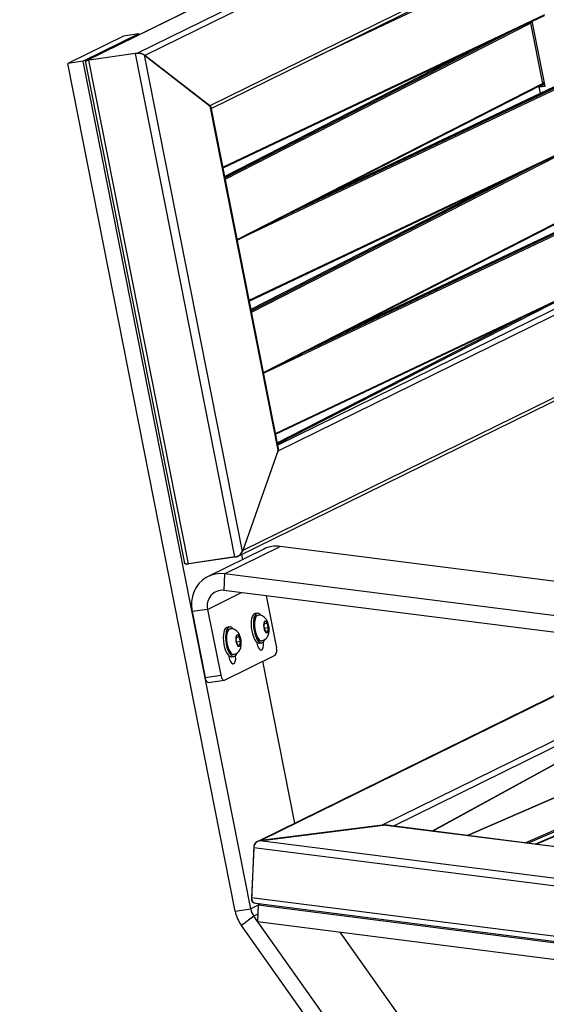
# Model space of a CAD drawing. Header units: millimetres. Extents: x 30 to 8370, y 120 to 5910.
# Tile 11 of 18: x 5206 to 5535, y 1971 to 2586. Entities that reach past the tile are written whole.
import ezdxf

# ---------------------------------------------------------------- set-up
doc = ezdxf.new("R2010")
doc.units = ezdxf.units.MM
doc.header["$LTSCALE"] = 20
doc.layers.add('FORMAT', color=7, linetype='Continuous')
doc.styles.add('SLDTEXTSTYLE0', font='TXT', dxfattribs={"width": 0.605})

msp = doc.modelspace()

# ---------------------------------------------------------------- linework, layer by layer
at = {"color": 7, "linetype": 'Continuous', "lineweight": 25}
for p, q in [((6172.2194279, 3004.0890765), (5279.3691697, 2565.1303951)), ((6173.4178185, 3000.9879589), (5284.0397557, 2563.736339)), ((6140.0051507, 2999.2920028), (5247.2964987, 2560.4029403)), ((6140.7395292, 2999.5318636), (5247.8892709, 2560.5731822)), ((6151.4012965, 2938.8578553), (5324.5227518, 2532.3333431)), ((5325.4652917, 2530.6651735), (6148.4910042, 2935.2954889)), ((6189.3061922, 2724.6061542), (5366.9930489, 2320.3261646)), ((6193.9767783, 2723.2120982), (5367.0982336, 2316.687586)), ((5342.1714193, 2250.995116), (6234.8800712, 2689.8841784)), ((6234.4597743, 2691.8091023), (5345.0817115, 2254.5574824)), ((5390.0047577, 2562.3951962), (5526.2033271, 2626.9605778)), ((5332.6982917, 2494.0298686), (5533.6412125, 2589.2875238)), ((5332.7919927, 2493.555271), (5533.4402382, 2588.6732344)), ((5334.1688173, 2486.5816238), (5524.7062559, 2583.9854471)), ((5524.7062559, 2583.9854471), (5532.1441413, 2546.3123931)), ((5533.8826317, 2544.6062031), (5525.8891046, 2585.0935946)), ((5280.3124489, 2577.2174616), (5245.5904944, 2560.1468462)), ((5280.3124489, 2577.2174616), (5270.6262477, 2575.8156401)), ((5280.4172858, 2576.6863618), (5280.3124489, 2577.2174616)), ((5334.0007954, 2487.4326585), (5514.2220229, 2579.562776)), ((5270.6262477, 2575.8156401), (5235.9042932, 2558.7450247)), ((5279.3691697, 2565.1303951), (5247.8892709, 2560.5731822)), ((5278.1584044, 2564.9551176), (5249.1000363, 2560.7484596)), ((5340.2262754, 2250.5799778), (5278.1584044, 2564.9551176)), ((5344.9069772, 2254.0643864), (5283.7184621, 2563.9855691)), ((5283.7184621, 2563.9855691), (5324.8440454, 2532.084113)), ((5324.5227518, 2532.3333431), (5284.0397557, 2563.736339)), ((5489.9023735, 2568.0339659), (5333.8387624, 2488.2533594)), ((5333.8416653, 2488.2386558), (5490.3380838, 2568.2405158)), ((5245.5904944, 2560.1468462), (5235.9042932, 2558.7450247)), ((5340.3960284, 2029.3936626), (5235.9042932, 2558.7450247)), ((5350.0822296, 2030.795484), (5245.5904944, 2560.1468462)), ((5246.9275017, 2559.3699915), (5308.4681128, 2247.6654351)), ((5311.1679073, 2246.3733197), (5249.1000363, 2560.7484596)), ((5341.6067027, 2448.9085698), (5532.1441413, 2546.3123931)), ((5341.6980626, 2448.4458301), (5531.949469, 2545.7034321)), ((5532.7304753, 2545.2997005), (5530.2503357, 2544.0803709)), ((5531.8553055, 2545.6381454), (5533.5175229, 2546.4554873)), ((5532.7304753, 2545.2997005), (5533.7175021, 2545.4425883)), ((5345.1290359, 2450.1997632), (5542.6179707, 2543.8200449)), ((5369.6139388, 2462.716585), (5541.8843486, 2544.3819416)), ((5391.0763473, 2473.6882904), (5539.462818, 2544.0313868)), ((5539.186649, 2543.9085021), (5391.2925951, 2473.7988375)), ((5530.2503357, 2544.0803709), (5533.8826317, 2544.6062031)), ((5531.0461648, 2540.0494787), (5530.2503357, 2544.0803709)), ((5367.2729679, 2317.1806821), (5324.8440454, 2532.084113)), ((5367.3888722, 2318.3213109), (5325.3120457, 2531.4413681)), ((5349.1129353, 2410.8893358), (5550.0558561, 2506.146991)), ((5349.2066363, 2410.4147381), (5549.8548818, 2505.5327015)), ((5350.415439, 2404.2921257), (5530.6366665, 2496.4222431)), ((5350.5834609, 2403.4410909), (5541.1208995, 2500.8449142)), ((5506.3170171, 2484.893433), (5350.2534059, 2405.1128266)), ((5350.2563089, 2405.0981229), (5506.7527274, 2485.0999829)), ((5358.0213463, 2365.768037), (5548.5587849, 2463.1718603)), ((5358.1127061, 2365.3052972), (5548.3641126, 2462.5628993)), ((5361.5436795, 2367.0592303), (5559.0326143, 2460.6795121)), ((5386.0285824, 2379.5760521), (5558.2989922, 2461.2414088)), ((5407.4909909, 2390.5477575), (5555.8774615, 2460.8908539)), ((5555.6012926, 2460.7679692), (5407.7072387, 2390.6583046)), ((5365.5275788, 2327.7488029), (5566.4704997, 2423.0064581)), ((5365.6212798, 2327.2742053), (5566.2695254, 2422.3921687)), ((5366.8300826, 2321.1515928), (5547.0513101, 2413.2817103)), ((5366.6709525, 2321.95759), (5523.1673709, 2401.95945)), ((5367.2729679, 2317.1806821), (5344.9069772, 2254.0643864)), ((5367.0982336, 2316.687586), (5345.0817115, 2254.5574824)), ((5333.7964513, 2240.1400824), (5368.5184058, 2257.2106978)), ((5871.2414337, 2193.1944236), (5368.5184058, 2257.2106978)), ((5341.4370407, 2250.7552552), (5309.957142, 2246.1980423)), ((5340.2262754, 2250.5799778), (5311.1679073, 2246.3733197)), ((5358.2002904, 2255.5337594), (5323.4783359, 2238.463144)), ((5345.0843276, 2249.0854601), (5344.4830338, 2252.1315925)), ((5333.7964513, 2240.1400824), (5333.3435255, 2229.729252)), ((5836.5194792, 2176.1238082), (5333.7964513, 2240.1400824)), ((5323.210165, 2217.8875839), (5344.4258964, 2228.3180333)), ((5836.0665534, 2165.7129777), (5333.3435255, 2229.729252)), ((5359.6484721, 2226.379605), (5366.1481807, 2193.8930624)), ((5323.210165, 2217.8875839), (5313.5297302, 2216.4567463)), ((5313.5297302, 2216.4567463), (5321.7457914, 2175.3916094)), ((5323.210165, 2217.8875839), (5331.4262262, 2176.822447)), ((5354.3250185, 2215.4715201), (5352.8720884, 2215.2612469)), ((5354.5886402, 2214.1624482), (5354.5159937, 2214.1519345)), ((5358.3966054, 2207.0566161), (5358.7924867, 2209.5697267)), ((5358.7237486, 2209.1333675), (5360.0532837, 2209.3257825)), ((5358.7924867, 2209.5697267), (5360.0532837, 2209.3257825)), ((5360.0532837, 2209.3257825), (5360.9181994, 2206.5687278)), ((5336.9640413, 2206.9362125), (5335.5111111, 2206.7259392)), ((5337.2276629, 2205.6271405), (5337.1550164, 2205.6166268)), ((5341.0356281, 2198.5213084), (5341.4315094, 2201.034419)), ((5341.4315094, 2201.034419), (5342.6923065, 2200.7904748)), ((5359.2615211, 2204.2995614), (5358.3966054, 2207.0566161)), ((5358.6525252, 2206.2408314), (5360.9181994, 2206.5687278)), ((5360.5223181, 2204.0556172), (5359.2615211, 2204.2995614)), ((5360.9181994, 2206.5687278), (5360.5223181, 2204.0556172)), ((5341.9005438, 2195.7642537), (5341.0356281, 2198.5213084)), ((5341.291548, 2197.7055237), (5343.5572222, 2198.0334201)), ((5341.3627713, 2200.5980598), (5342.6923065, 2200.7904748)), ((5343.1613409, 2195.5203095), (5341.9005438, 2195.7642537)), ((5342.6923065, 2200.7904748), (5343.5572222, 2198.0334201)), ((5343.5572222, 2198.0334201), (5343.1613409, 2195.5203095)), ((5353.6951631, 2197.588729), (5353.8597518, 2196.7660895)), ((5603.4076919, 2195.3395368), (5354.8691729, 2073.1486771)), ((5355.54574, 2196.7870479), (5356.9986702, 2196.9973211)), ((5604.0934679, 2195.2522107), (5356.3686557, 2073.4613999)), ((5356.8076951, 2198.3169067), (5356.8803416, 2198.3274204)), ((5333.6937476, 2173.6582954), (5365.4395346, 2189.2657152)), ((5336.3341859, 2189.0534213), (5336.4987746, 2188.2307818)), ((5339.4467179, 2189.781599), (5339.5193644, 2189.7921127)), ((5648.6015935, 2189.5845882), (5432.1265403, 2083.1573312)), ((5655.1891867, 2188.7457303), (5439.1343842, 2082.5250842)), ((5338.1847628, 2188.2517402), (5339.637693, 2188.4620134)), ((5377.6068792, 2084.3273865), (5357.6485837, 2185.4353915)), ((5321.7457914, 2175.3916094), (5331.4262262, 2176.822447)), ((5643.0128809, 2177.7722773), (5463.4455458, 2079.429324)), ((5463.6262777, 2079.4063097), (5643.401442, 2177.8630841)), ((5323.8187495, 2172.166198), (5333.4991842, 2173.5970356)), ((5682.1453847, 2162.3189933), (5485.3351583, 2076.6419214)), ((5485.4829946, 2076.6230961), (5682.5104402, 2162.3947297)), ((5521.3367624, 2072.0575113), (5648.9277345, 2127.6014791)), ((5523.0894442, 2071.8343264), (5640.1490614, 2122.7936969)), ((5527.6274976, 2071.256455), (5617.4192718, 2110.3453602)), ((5528.2916788, 2071.1718788), (5614.0925816, 2108.5234446)), ((5355.7674026, 2073.384448), (5432.7277934, 2083.234283)), ((5432.1265403, 2083.1573312), (5356.3686557, 2073.4613999)), ((5806.597312, 2035.6260926), (5432.7277934, 2083.234283)), ((5806.7695486, 2035.7107706), (5433.5473598, 2083.2365306)), ((5354.3106218, 2072.8740725), (5354.1846869, 2072.8121581)), ((5791.0384885, 2017.9574402), (5355.7674026, 2073.384448)), ((5352.0466529, 2070.3200294), (5350.574644, 2036.4848304)), ((5351.9900371, 2069.0186756), (5350.6312597, 2037.7861842)), ((5848.9974398, 2005.7302237), (5351.9900371, 2069.0186756)), ((5847.6386624, 1974.4977323), (5350.6312597, 2037.7861842)), ((5340.3960284, 2029.3936626), (5350.0822296, 2030.795484)), ((5354.7787313, 2033.1044604), (5350.0822296, 2030.795484)), ((5353.2493644, 2034.3415862), (5846.986173, 1971.4696086)), ((5354.7885914, 2033.3311039), (5354.3356656, 2022.9202735)), ((5356.1044385, 2033.9780237), (5354.7885914, 2033.3311039)), ((5354.7885914, 2033.3311039), (5847.4688152, 1970.5936709)), ((5352.0152733, 2026.3056028), (5344.2621157, 2020.4139002)), ((5354.5368794, 2027.545319), (5352.0152733, 2026.3056028)), ((5764.1734731, 1445.6573262), (5352.0152733, 2026.3056028)), ((5354.3356656, 2022.9202735), (5847.0158894, 1960.1828404)), ((5756.4203155, 1439.7656236), (5344.2621157, 2020.4139002)), ((5608.7148282, 1730.6542799), (5405.9199724, 2016.3515767))]:
    msp.add_line(p, q, dxfattribs=at)
at = {"color": 7, "linetype": 'Continuous', "lineweight": 25, "flags": 128}
for points in [[(5333.7964513, 2240.1400824), (5330.7841423, 2240.2811948), (5327.8206232, 2239.9367659), (5324.9745352, 2239.1147736), (5322.3117996, 2237.8342568), (5319.894091, 2236.124875), (5317.7774083, 2234.0262209), (5316.0107785, 2231.5869038), (5314.6351202, 2228.8634233), (5313.6822965, 2225.9188608), (5313.1743769, 2222.8214185), (5313.1231258, 2219.6428395), (5313.5297302, 2216.4567463)], [(5352.8720884, 2215.2612469), (5352.489327, 2215.1524505), (5351.7513547, 2214.5875368), (5351.1366146, 2213.5932191), (5350.6759325, 2212.2193565), (5350.3924088, 2210.5348402), (5350.3002607, 2208.624139), (5350.4041087, 2206.5830633)], [(5356.6200212, 2214.173926), (5356.5059713, 2214.312801), (5355.635555, 2215.1139827), (5354.7664569, 2215.4699061), (5353.9422572, 2215.3627237), (5353.2042849, 2214.79781), (5352.5895448, 2213.8034923), (5352.1288627, 2212.4296297), (5351.845339, 2210.7451134), (5351.7531908, 2208.8344122), (5351.8570389, 2206.7933365)], [(5354.5159937, 2214.1519345), (5354.2288846, 2214.0755287), (5353.5207602, 2213.53371), (5352.9471681, 2212.53325), (5352.5441491, 2211.1370114), (5352.3370263, 2209.4327251), (5352.3388141, 2207.5274774), (5352.5494001, 2205.5409823), (5352.9555524, 2203.5980585), (5353.531751, 2201.8207869), (5354.2417912, 2200.3208403), (5355.0410585, 2199.1924656), (5355.8793321, 2198.5065628), (5356.7039402, 2198.3062298), (5356.8076951, 2198.3169067)], [(5354.5883397, 2214.1624046), (5354.3015311, 2214.0860424), (5353.5934068, 2213.5442236), (5353.0198146, 2212.5437637), (5352.6167956, 2211.1475251), (5352.4096728, 2209.4432387), (5352.4114606, 2207.5379911), (5352.6220466, 2205.551496), (5353.0281989, 2203.6085721), (5353.6043975, 2201.8313006), (5354.3144377, 2200.3313539), (5355.113705, 2199.2029792), (5355.9519787, 2198.5170765), (5356.7765867, 2198.3167435), (5356.8785966, 2198.3271691)], [(5360.1305261, 2209.8161282), (5359.5687289, 2210.3613308), (5359.0189075, 2210.4272672), (5358.5553184, 2210.0050326), (5358.2405718, 2209.151652), (5358.1171761, 2207.9823791), (5358.2017964, 2206.6551308), (5358.4830045, 2205.3491594), (5358.9228214, 2204.2408434), (5359.4618476, 2203.4798671), (5360.0272846, 2203.1690045), (5360.5427669, 2203.3502395), (5360.9386758, 2203.9990951), (5361.1615417, 2205.0279399), (5361.1812652, 2206.2978226), (5360.9951826, 2207.6372386), (5360.6284254, 2208.8652923), (5360.1305261, 2209.8161282)], [(5335.5111111, 2206.7259392), (5335.1283498, 2206.6171428), (5334.3903774, 2206.0522291), (5333.7756374, 2205.0579114), (5333.3149552, 2203.6840488), (5333.0314316, 2201.9995325), (5332.9392834, 2200.0888313), (5333.0431315, 2198.0477556)], [(5339.259044, 2205.6386183), (5339.1449941, 2205.7774933), (5338.2745777, 2206.578675), (5337.4054796, 2206.9345984), (5336.58128, 2206.827416), (5335.8433076, 2206.2625023), (5335.2285676, 2205.2681846), (5334.7678854, 2203.894322), (5334.4843618, 2202.2098057), (5334.3922136, 2200.2991045), (5334.4960616, 2198.2580288)], [(5337.1550164, 2205.6166268), (5336.8679073, 2205.540221), (5336.159783, 2204.9984023), (5335.5861909, 2203.9979423), (5335.1831718, 2202.6017037), (5334.9760491, 2200.8974174), (5334.9778368, 2198.9921698), (5335.1884228, 2197.0056746), (5335.5945751, 2195.0627508), (5336.1707737, 2193.2854793), (5336.8808139, 2191.7855326), (5337.6800813, 2190.6571579), (5338.5183549, 2189.9712551), (5339.342963, 2189.7709221), (5339.4467179, 2189.781599)], [(5337.2273624, 2205.6270969), (5336.9405538, 2205.5507347), (5336.2324295, 2205.0089159), (5335.6588374, 2204.008456), (5335.2558183, 2202.6122174), (5335.0486956, 2200.907931), (5335.0504833, 2199.0026834), (5335.2610693, 2197.0161883), (5335.6672216, 2195.0732644), (5336.2434202, 2193.2959929), (5336.9534604, 2191.7960462), (5337.7527278, 2190.6676715), (5338.5910014, 2189.9817688), (5339.4156095, 2189.7814358), (5339.5176194, 2189.7918614)], [(5342.7695489, 2201.2808205), (5342.2077516, 2201.8260231), (5341.6579302, 2201.8919596), (5341.1943411, 2201.4697249), (5340.8795946, 2200.6163443), (5340.7561988, 2199.4470714), (5340.8408192, 2198.1198232), (5341.1220272, 2196.8138517), (5341.5618442, 2195.7055357), (5342.1008704, 2194.9445594), (5342.6663073, 2194.6336968), (5343.1817897, 2194.8149318), (5343.5776986, 2195.4637874), (5343.8005645, 2196.4926322), (5343.820288, 2197.7625149), (5343.6342054, 2199.1019309), (5343.2674481, 2200.3299846), (5342.7695489, 2201.2808205)], [(5350.4041087, 2206.5830633), (5350.6987456, 2204.5139613), (5351.169397, 2202.5205863), (5351.7924625, 2200.7028944), (5352.5366989, 2199.1520325), (5353.3647872, 2197.945767), (5354.2352036, 2197.1445853), (5355.1043017, 2196.7886619), (5355.54574, 2196.7870479)], [(5351.8570389, 2206.7933365), (5352.1516758, 2204.7242345), (5352.6223272, 2202.7308595), (5353.2453927, 2200.9131677), (5353.9896291, 2199.3623057), (5354.8177174, 2198.1560402), (5355.6881338, 2197.3548585), (5356.5572319, 2196.9989351), (5357.3814315, 2197.1061176), (5358.1194039, 2197.6710312), (5358.734144, 2198.6653489), (5358.8465117, 2198.9292918)], [(5333.0431315, 2198.0477556), (5333.3377683, 2195.9786536), (5333.8084197, 2193.9852786), (5334.4314852, 2192.1675867), (5335.1757217, 2190.6167248), (5336.00381, 2189.4104593), (5336.8742264, 2188.6092776), (5337.7433245, 2188.2533542), (5338.1847628, 2188.2517402)], [(5334.4960616, 2198.2580288), (5334.7906985, 2196.1889268), (5335.2613499, 2194.1955518), (5335.8844154, 2192.37786), (5336.6286519, 2190.826998), (5337.4567402, 2189.6207325), (5338.3271566, 2188.8195508), (5339.1962547, 2188.4636274), (5340.0204543, 2188.5708099), (5340.7584267, 2189.1357235), (5341.3731667, 2190.1300413), (5341.4855345, 2190.3939841)], [(5353.8597518, 2196.7660895), (5354.2780071, 2195.208695), (5354.8495394, 2193.8992344), (5355.518403, 2192.9658867), (5356.219125, 2192.5000145), (5356.8831138, 2192.5472207), (5357.4453735, 2193.1028843), (5357.8508662, 2194.1126131), (5358.0598995, 2195.4775679), (5358.0520118, 2197.0641373), (5358.0080296, 2197.5500874)], [(5336.4987746, 2188.2307818), (5336.9170299, 2186.6733873), (5337.4885622, 2185.3639267), (5338.1574258, 2184.430579), (5338.8581478, 2183.9647068), (5339.5221365, 2184.011913), (5340.0843962, 2184.5675766), (5340.489889, 2185.5773054), (5340.6989223, 2186.9422602), (5340.6910346, 2188.5288296), (5340.6470523, 2189.0147798)], [(5331.4262262, 2176.822447), (5331.60688, 2176.0764815), (5331.8377777, 2175.3872978), (5332.1100459, 2174.7813811), (5332.4132215, 2174.2820162), (5332.7356536, 2173.9083936), (5333.0649515, 2173.6748713), (5333.3884602, 2173.5904235), (5333.6937476, 2173.6582954)], [(5323.8187495, 2172.166198), (5323.7080255, 2172.1595859), (5323.3845167, 2172.2440337), (5323.0552189, 2172.477556), (5322.7327868, 2172.8511786), (5322.4296112, 2173.3505435), (5322.157343, 2173.9564602), (5321.9264453, 2174.6456439), (5321.7457914, 2175.3916094)]]:
    msp.add_lwpolyline(points, dxfattribs=at)
at = {"color": 7, "linetype": 'Continuous', "lineweight": 25}
for centre, radius, start, end in [((5523.994427, 2583.8452342), 0.7255068, 11.1432097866, 51.238917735), ((5559.1302178, 2516.6379655), 75.6352591, 115.9930779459, 117.0733724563), ((5531.5275093, 2546.1739244), 0.6319879, 311.8728676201, 12.6561928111), ((5566.5681032, 2478.9649116), 75.6352591, 115.9930779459, 117.0733724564), ((5366.1390519, 2239.268854), 18.0989249, 82.445810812, 116.0166085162), ((5332.3787431, 2220.2982697), 9.4802021, 84.1590037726, 194.7313012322), ((5361.6021033, 2192.2213268), 4.8437092, 322.3963285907, 20.1900621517), ((5363.3118665, 2033.9375747), 23.3619942, 191.2155270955, 215.3714552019), ((5361.5401487, 2033.0674401), 11.6809971, 191.2155270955, 215.3714552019)]:
    msp.add_arc(centre, radius, start, end, dxfattribs=at)
for centre, major_axis, ratio, start_param, end_param in [((5280.0861661, 2563.4597369), (4.1108172, -0.2764949), 0.3796903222, 0.5134594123, 2.0842557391), ((5281.618225, 2563.3857842), (3.270366, -1.1392622), 0.4179902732, 0.8930815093, 2.4638778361), ((5250.1383263, 2558.8285713), (3.270366, -1.1392622), 0.4179902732, 2.4638778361, 3.5239202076), ((5251.027798, 2559.2530789), (4.1108172, -0.2764949), 0.3796903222, 2.0842557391, 3.2430964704), ((5322.1012211, 2531.9827883), (3.270366, -1.1392622), 0.4179902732, 0.0982363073, 0.8930815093), ((5321.2117494, 2531.5582807), (4.1108172, -0.2764949), 0.3796903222, 0.1015038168, 0.5134594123), ((5364.6767029, 2316.3370312), (2.1074061, 3.292608), 0.5188673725, 5.1342399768, 5.9290851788), ((5363.6406718, 2316.6548498), (3.5619129, 2.1528142), 0.5885716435, 5.6604160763, 6.0723716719), ((5341.2746812, 2253.5385541), (3.5619129, 2.1528142), 0.5885716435, 4.0896197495, 5.6604160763), ((5342.6601809, 2254.2069276), (2.1074061, 3.292608), 0.5188673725, 3.56344365, 5.1342399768), ((5312.2163131, 2249.3318961), (3.5619129, 2.1528142), 0.5885716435, 2.9307790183, 4.0896197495), ((5311.1802821, 2249.6497147), (2.1074061, 3.292608), 0.5188673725, 2.5034012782, 3.56344365), ((5432.0133089, 2080.5546235), (4.172154, 0.9504159), 0.5949269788, 0.8984416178, 1.4091955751), ((5432.5579462, 2079.3302216), (2.1346145, 3.5092473), 0.8301359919, 0.3548607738, 0.5853231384), ((5355.5975555, 2069.4803866), (2.1346145, 3.5092473), 0.8301359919, 0.5853231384, 2.1561194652), ((5356.2554242, 2070.8586923), (4.172154, 0.9504159), 0.5949269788, 1.4091955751, 2.9799919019), ((5354.7834154, 2037.0234933), (4.172154, 0.9504159), 0.5949269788, 2.9799919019, 4.0400342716), ((5354.2387781, 2038.2478952), (2.1346145, 3.5092473), 0.8301359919, 2.1561194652, 3.4964534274)]:
    msp.add_ellipse(centre, major_axis=major_axis, ratio=ratio, start_param=start_param, end_param=end_param, dxfattribs=at)
for points, knots in [([(5359.7328375, 2211.7454296), (5359.4961109, 2212.0491945), (5358.9911507, 2212.697154), (5357.9831449, 2213.4937592), (5356.755131, 2214.045442), (5355.5802391, 2214.2775091), (5354.8628739, 2214.1606876), (5354.5936019, 2214.1168371)], [0, 0, 0, 0, 0.1986329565, 0.4237028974, 0.6446144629, 0.8666015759, 1, 1, 1, 1]), ([(5356.8679276, 2198.3717458), (5357.0488242, 2198.386128), (5357.6902283, 2198.4371227), (5358.67838, 2198.9074837), (5359.70507, 2199.6849253), (5360.4819371, 2200.6561943), (5361.0531438, 2201.782307), (5361.4417874, 2203.1165782), (5361.6265336, 2204.6845481), (5361.5748101, 2206.4307618), (5361.2849947, 2208.2094097), (5360.7677353, 2209.8933987), (5360.209548, 2211.0453467), (5359.8138238, 2211.6264955), (5359.7328375, 2211.7454296)], [0, 0, 0, 0, 0.0335249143, 0.1188691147, 0.1975636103, 0.2741990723, 0.3535116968, 0.4416159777, 0.5441955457, 0.6512299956, 0.7558172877, 0.8631230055, 0.9719876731, 1, 1, 1, 1]), ([(5342.3718602, 2203.2101219), (5342.1351337, 2203.5138868), (5341.6301735, 2204.1618463), (5340.6221677, 2204.9584515), (5339.3941538, 2205.5101343), (5338.2192618, 2205.7422014), (5337.5018967, 2205.6253799), (5337.2326247, 2205.5815294)], [0, 0, 0, 0, 0.1986329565, 0.4237028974, 0.6446144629, 0.8666015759, 1, 1, 1, 1]), ([(5339.5069504, 2189.8364381), (5339.687847, 2189.8508203), (5340.3292511, 2189.901815), (5341.3174027, 2190.372176), (5342.3440927, 2191.1496177), (5343.1209599, 2192.1208866), (5343.6921665, 2193.2469993), (5344.0808102, 2194.5812705), (5344.2655563, 2196.1492404), (5344.2138329, 2197.8954541), (5343.9240174, 2199.6741021), (5343.4067581, 2201.358091), (5342.8485708, 2202.5100391), (5342.4528465, 2203.0911878), (5342.3718602, 2203.2101219)], [0, 0, 0, 0, 0.0335249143, 0.1188691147, 0.1975636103, 0.2741990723, 0.3535116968, 0.4416159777, 0.5441955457, 0.6512299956, 0.7558172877, 0.8631230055, 0.9719876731, 1, 1, 1, 1])]:
    msp.add_open_spline(points, degree=3, knots=knots, dxfattribs=at)

# ---------------------------------------------------------------- texts
at = {"layer": 'FORMAT', "insert": (2208.3603553, 2214.2491423), "char_height": 449.79166667, "attachment_point": 1, "rotation": 30, "style": 'SLDTEXTSTYLE0'}
msp.add_mtext('COMMERCIAL', dxfattribs=at)

doc.saveas('drawing.dxf')
